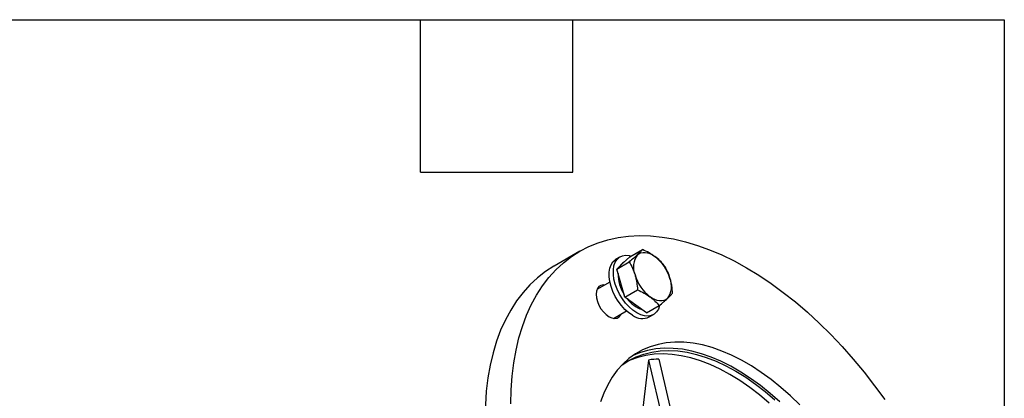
# Model space of a CAD drawing. Header units: millimetres. Extents: x 38 to 1638, y 38 to 1257.
# Tile 12 of 12: x 1343 to 1638, y 1144 to 1257. Entities that reach past the tile are written whole.
import ezdxf

# ---------------------------------------------------------------- set-up
doc = ezdxf.new("R2010")
doc.units = ezdxf.units.MM
doc.header["$LTSCALE"] = 6
doc.linetypes.add('SLD-Solid', pattern=[0])
doc.layers.add('TEXT', color=140, linetype='SLD-Solid', lineweight=25)

msp = doc.modelspace()

# ---------------------------------------------------------------- linework, layer by layer
for p, q in [((1510.863, 1187.822), (1503.085, 1183.332)), ((1522.953, 1186.142), (1521.68, 1185.407)), ((1523.892, 1184.297), (1525.883, 1186.138)), ((1525.883, 1186.138), (1529.641, 1188.307)), ((1521.901, 1182.456), (1525.66, 1184.626)), ((1521.901, 1182.456), (1523.892, 1184.297)), ((1524.117, 1184.504), (1523.953, 1184.41)), ((1523.149, 1178.25), (1521.901, 1182.456)), ((1519.849, 1178.577), (1515.963, 1176.333)), ((1524.396, 1174.045), (1523.149, 1178.25)), ((1524.396, 1174.045), (1528.154, 1176.214)), ((1527.633, 1171.68), (1524.396, 1174.045)), ((1530.871, 1169.315), (1527.633, 1171.68)), ((1530.871, 1169.315), (1534.63, 1171.485)), ((1520.963, 1167.673), (1524.849, 1169.916)), ((1531.679, 1168.086), (1532.952, 1168.821)), ((1531.496, 1155.173), (1537.342, 1130.059)), ((1534.558, 1155.447), (1540.404, 1130.333))]:
    msp.add_line(p, q)
at = {"flags": 128}
for points in [[(1490.148, 1142.038), (1490.245, 1146.255), (1490.535, 1150.349), (1491.019, 1154.309), (1491.693, 1158.123), (1492.557, 1161.781), (1493.609, 1165.273), (1494.845, 1168.589), (1496.261, 1171.721), (1497.855, 1174.659), (1499.621, 1177.396), (1501.556, 1179.924), (1503.653, 1182.237), (1505.906, 1184.327), (1508.31, 1186.19), (1510.859, 1187.82), (1513.544, 1189.212), (1516.359, 1190.364), (1519.296, 1191.271), (1522.347, 1191.931), (1525.503, 1192.342), (1528.757, 1192.504), (1532.098, 1192.415), (1535.518, 1192.077), (1539.008, 1191.489), (1542.557, 1190.654), (1546.157, 1189.574), (1549.797, 1188.252), (1553.467, 1186.691), (1557.158, 1184.896), (1560.859, 1182.872), (1564.559, 1180.623), (1568.25, 1178.157), (1571.92, 1175.481), (1575.56, 1172.6), (1579.16, 1169.524), (1582.709, 1166.261), (1586.199, 1162.819), (1589.619, 1159.209), (1592.961, 1155.44), (1596.214, 1151.522), (1599.37, 1147.466), (1602.421, 1143.283)], [(1527.953, 1169.316), (1526.789, 1170.099), (1525.657, 1171.084), (1524.587, 1172.243), (1523.609, 1173.545), (1522.75, 1174.954), (1522.033, 1176.433), (1521.477, 1177.94), (1521.098, 1179.434), (1520.906, 1180.875), (1520.906, 1182.224), (1521.098, 1183.443), (1521.477, 1184.5), (1522.033, 1185.365), (1522.75, 1186.015), (1523.609, 1186.432), (1524.587, 1186.606), (1525.657, 1186.53), (1526.296, 1186.376)], [(1528.156, 1186.758), (1528.644, 1187.118), (1529.201, 1187.359), (1529.817, 1187.478), (1530.481, 1187.472), (1531.181, 1187.341), (1531.907, 1187.088), (1532.646, 1186.717), (1533.384, 1186.234)], [(1503.085, 1183.332), (1503.08, 1183.33), (1500.532, 1181.7), (1498.128, 1179.837), (1495.874, 1177.747), (1493.778, 1175.434), (1491.843, 1172.906), (1490.077, 1170.169), (1488.483, 1167.23), (1487.066, 1164.099), (1485.831, 1160.782), (1484.779, 1157.29), (1483.915, 1153.632), (1483.24, 1149.819), (1482.757, 1145.859), (1482.467, 1141.765), (1482.37, 1137.548)], [(1526.68, 1168.581), (1525.516, 1169.364), (1524.384, 1170.349), (1523.314, 1171.508), (1522.337, 1172.81), (1521.477, 1174.22), (1520.76, 1175.698), (1520.204, 1177.205), (1519.825, 1178.699), (1519.633, 1180.14), (1519.633, 1181.489), (1519.825, 1182.708), (1520.204, 1183.765), (1520.76, 1184.63), (1521.477, 1185.28), (1521.68, 1185.407)], [(1518.255, 1177.656), (1517.921, 1177.685), (1517.184, 1177.576), (1516.568, 1177.22), (1516.105, 1176.636), (1515.817, 1175.853), (1515.72, 1174.91)], [(1515.72, 1174.91), (1515.817, 1173.854), (1516.105, 1172.739), (1516.568, 1171.62), (1517.184, 1170.553), (1517.921, 1169.592), (1518.743, 1168.786), (1519.609, 1168.174), (1520.474, 1167.787), (1521.296, 1167.644), (1522.033, 1167.754), (1522.649, 1168.109), (1523.113, 1168.693), (1523.254, 1168.996)], [(1537.125, 1173.617), (1536.637, 1173.258), (1536.08, 1173.016), (1535.465, 1172.897), (1534.801, 1172.903), (1534.1, 1173.034), (1533.374, 1173.287), (1532.636, 1173.658), (1531.897, 1174.141)], [(1534.834, 1171.631), (1534.807, 1171.52), (1534.428, 1170.463), (1533.872, 1169.598), (1533.155, 1168.948), (1532.296, 1168.531), (1531.318, 1168.357), (1530.248, 1168.433), (1529.116, 1168.755), (1527.953, 1169.316)], [(1576.889, 1141.706), (1574.067, 1144.429), (1571.19, 1146.97), (1568.269, 1149.32), (1565.317, 1151.468), (1562.347, 1153.406), (1559.37, 1155.124), (1556.4, 1156.616), (1553.448, 1157.876), (1550.528, 1158.899), (1547.65, 1159.679), (1544.828, 1160.214), (1542.074, 1160.502), (1539.398, 1160.541), (1536.812, 1160.331), (1534.327, 1159.873), (1531.953, 1159.169), (1529.701, 1158.223), (1527.579, 1157.037), (1525.597, 1155.617), (1523.762, 1153.968), (1522.084, 1152.099), (1520.568, 1150.016), (1519.22, 1147.729), (1518.048, 1145.246), (1517.055, 1142.579)], [(1523.413, 1153.611), (1523.519, 1153.69), (1525.552, 1155.023), (1527.722, 1156.117), (1530.02, 1156.968), (1532.436, 1157.573), (1534.961, 1157.928), (1537.583, 1158.033), (1540.291, 1157.887), (1543.073, 1157.49), (1545.918, 1156.844), (1548.813, 1155.952), (1551.747, 1154.818), (1554.705, 1153.446), (1557.677, 1151.843), (1560.648, 1150.016), (1563.607, 1147.971), (1566.54, 1145.719), (1569.435, 1143.268)], [(1567.667, 1142.247), (1564.772, 1144.698), (1561.839, 1146.951), (1558.88, 1148.995), (1555.909, 1150.823), (1552.938, 1152.426), (1549.979, 1153.797), (1547.046, 1154.931), (1544.15, 1155.823), (1541.305, 1156.469), (1538.523, 1156.866), (1535.815, 1157.012), (1533.193, 1156.908), (1530.668, 1156.552), (1528.252, 1155.948), (1525.954, 1155.096), (1524.683, 1154.493)], [(1570.885, 1142.592), (1568.008, 1145.134), (1565.087, 1147.483), (1562.135, 1149.631), (1559.165, 1151.569), (1556.188, 1153.287), (1553.218, 1154.779), (1550.266, 1156.039), (1547.346, 1157.062), (1544.468, 1157.842), (1541.646, 1158.377), (1538.892, 1158.665), (1536.216, 1158.704), (1533.63, 1158.494), (1531.145, 1158.036), (1528.771, 1157.333), (1526.809, 1156.525)], [(1531.496, 1155.173), (1530.489, 1146.635), (1529.699, 1139.926)]]:
    msp.add_lwpolyline(points, dxfattribs=at)
for centre, radius, start, end in [((1532.942, 1183.101), 6.024, 142.61486, 203.36622), ((1525.474, 1176.019), 12.919, 16.38564, 52.24783), ((1525.421, 1181.921), 2.89, 120.54398, 148.42118), ((1533.658, 1181.044), 11.355, 179.72938, 213.30465), ((1539.807, 1184.356), 12.919, 196.38564, 232.24783), ((1532.339, 1177.275), 6.024, 322.61486, 23.36622), ((1532.34, 1178.883), 9.034, 215.87429, 251.83874), ((1529.613, 1172.712), 5.066, 234.61957, 294.06997)]:
    msp.add_arc(centre, radius, start, end)
for points, knots in [([(1528.156, 1186.758), (1527.987, 1186.602), (1527.805, 1186.438), (1527.423, 1186.101), (1527.222, 1185.927), (1526.593, 1185.391), (1526.139, 1185.015), (1525.66, 1184.626)], [0, 0, 0, 0, 0.25, 0.25, 0.5, 0.5, 1, 1, 1, 1]), ([(1529.641, 1188.307), (1529.47, 1188.095), (1529.269, 1187.865), (1528.782, 1187.354), (1528.495, 1187.072), (1528.156, 1186.758)], [0, 0, 0, 0, 0.5, 0.5, 1, 1, 1, 1]), ([(1533.384, 1186.234), (1533.109, 1186.435), (1532.821, 1186.63), (1532.229, 1187.002), (1531.924, 1187.18), (1530.983, 1187.695), (1530.323, 1188.01), (1529.641, 1188.307)], [0, 0, 0, 0, 0.25, 0.25, 0.5, 0.5, 1, 1, 1, 1]), ([(1536.116, 1183.578), (1535.741, 1184.054), (1535.335, 1184.517), (1534.432, 1185.406), (1533.936, 1185.831), (1533.384, 1186.234)], [0, 0, 0, 0, 0.5, 0.5, 1, 1, 1, 1]), ([(1525.66, 1184.626), (1526.017, 1184.029), (1526.353, 1183.403), (1526.944, 1182.102), (1527.201, 1181.424), (1527.412, 1180.712)], [0, 0, 0, 0, 0.5, 0.5, 1, 1, 1, 1]), ([(1536.116, 1183.578), (1536.473, 1182.981), (1536.809, 1182.356), (1537.401, 1181.055), (1537.658, 1180.376), (1537.869, 1179.664)], [0, 0, 0, 0, 0.5, 0.5, 1, 1, 1, 1]), ([(1527.412, 1180.712), (1527.518, 1180.355), (1527.613, 1179.99), (1527.778, 1179.247), (1527.848, 1178.874), (1528.028, 1177.745), (1528.105, 1176.983), (1528.154, 1176.214)], [0, 0, 0, 0, 0.25, 0.25, 0.5, 0.5, 1, 1, 1, 1]), ([(1537.869, 1179.664), (1537.974, 1179.308), (1538.069, 1178.942), (1538.234, 1178.2), (1538.305, 1177.826), (1538.484, 1176.697), (1538.561, 1175.935), (1538.611, 1175.167)], [0, 0, 0, 0, 0.25, 0.25, 0.5, 0.5, 1, 1, 1, 1]), ([(1528.154, 1176.214), (1528.838, 1175.917), (1529.499, 1175.6), (1530.753, 1174.914), (1531.346, 1174.544), (1531.897, 1174.141)], [0, 0, 0, 0, 0.5, 0.5, 1, 1, 1, 1]), ([(1531.897, 1174.141), (1532.172, 1173.941), (1532.436, 1173.732), (1532.936, 1173.307), (1533.173, 1173.089), (1533.849, 1172.422), (1534.255, 1171.96), (1534.63, 1171.485)], [0, 0, 0, 0, 0.25, 0.25, 0.5, 0.5, 1, 1, 1, 1]), ([(1537.125, 1173.617), (1537.294, 1173.774), (1537.452, 1173.924), (1537.742, 1174.208), (1537.874, 1174.342), (1538.239, 1174.726), (1538.44, 1174.955), (1538.611, 1175.167)], [0, 0, 0, 0, 0.25, 0.25, 0.5, 0.5, 1, 1, 1, 1]), ([(1534.63, 1171.485), (1535.109, 1171.875), (1535.565, 1172.252), (1536.403, 1172.966), (1536.786, 1173.304), (1537.125, 1173.617)], [0, 0, 0, 0, 0.5, 0.5, 1, 1, 1, 1])]:
    msp.add_open_spline(points, degree=3, knots=knots)
msp.add_open_spline([(1534.558, 1155.447), (1533.518, 1155.442), (1532.495, 1155.351), (1531.496, 1155.173)], degree=3)
at = {"layer": 'TEXT'}
for p, q in [((38.1, 1257.3), (1638.3, 1257.3)), ((1463.04, 1211.58), (1463.04, 1257.3)), ((1508.76, 1211.58), (1508.76, 1257.3)), ((1638.3, 1257.3), (1638.3, 38.1)), ((1463.04, 1211.58), (1508.76, 1211.58))]:
    msp.add_line(p, q, dxfattribs=at)

doc.saveas('drawing.dxf')
